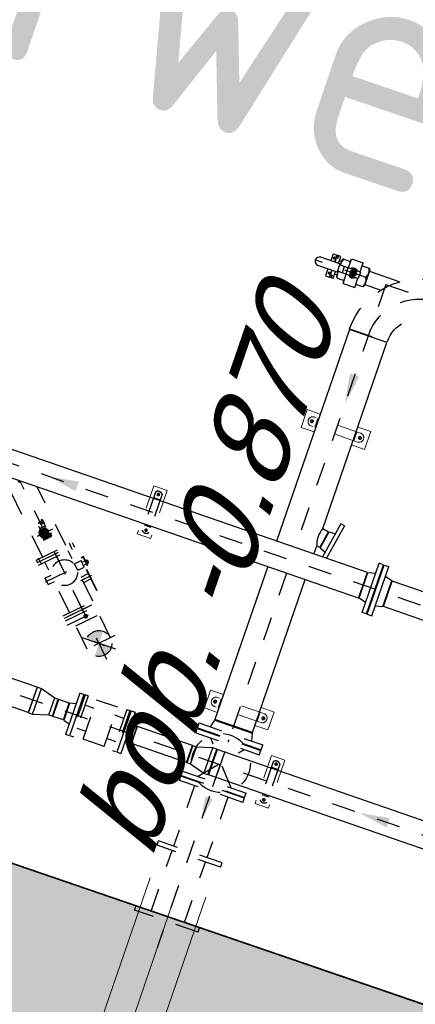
# Model space of a CAD drawing. Header units: metres. Extents: x 128615 to 129083, y 455669 to 456034.
# Tile 67 of 158: x 128807.91 to 128809.59, y 455826.73 to 455830.9. Entities that reach past the tile are written whole.
import ezdxf

# ---------------------------------------------------------------- set-up
doc = ezdxf.new("R2010")
doc.units = ezdxf.units.M
for name, pattern in [('CENTER', [2, 1.25, -0.25, 0.25, -0.25]), ('HIDDEN', [0.375, 0.25, -0.125]), ('HIDDEN2', [4.7625, 3.175, -1.5875]), ('RI-AWZI_SLIBLEIDING', [11, 5, -3, 0, -3])]:
    doc.linetypes.add(name, pattern=pattern)
for name, color, linetype in [('0H', 6, 'CENTER'), ('0Hid', 6, 'HIDDEN'), ('0Hu1', 6, 'Continuous'), ('0Symbol', 6, 'Continuous'), ('B-XX-GR-GRAS-G', 90, 'Continuous'), ('B-XX-GR-KRUIDEN-G', 98, 'Continuous'), ('B-XX-OG-BEBOUWING-G', 1, 'Continuous'), ('LBH-COLASIT', 6, 'HIDDEN2')]:
    doc.layers.add(name, color=color, linetype=linetype)
for name, color, linetype, lineweight in [('B-XX-GR-HAAG-G', 90, 'GR-HAAG1', 13), ('B-XX-RI-AWZI_SLIBLEIDING-G', 40, 'RI-AWZI_SLIBLEIDING', 18), ('B-XX-RI-AWZI_SLIBLEIDING-T25_HDSR', 7, 'Continuous', 35), ('B-XX-VH-BESTRATING-V', 1, 'Continuous', 18), ('X-XX-AL-T25', 7, 'Continuous', 25)]:
    doc.layers.add(name, color=color, linetype=linetype, lineweight=lineweight)
doc.styles.add('ISO', font='Iso.shx', dxfattribs={"height": 50})
doc.styles.get("Standard").update_dxf_attribs({"font": 'arial.ttf'})
doc.styles.add('tcb_isocp', font='tcb_isocp.shx')
doc.linetypes.add('GR-HAAG1', pattern='A,6,[176,NLCS.SHX,S=0.125,R=0,X=0,Y=0],-2', length=8)

# ---------------------------------------------------------------- blocks, each defined once
blk = doc.blocks.new('A$C222D4D79')
for p, q in [((0, -142.5), (0, 142.5)), ((0, 142.5), (22, 142.5)), ((22, 142.5), (22, -142.5)), ((164, 107.2), (217.8, 129.3)), ((312.2, 129.3), (217.8, 129.3)), ((366, 107.2), (312.2, 129.3)), ((508, 142.5), (508, -142.5)), ((530, 142.5), (508, 142.5)), ((530, -142.5), (530, 142.5)), ((22, 92), (55, 84.2)), ((55, 122), (55, 90.9)), ((200, 122), (55, 122)), ((55, 84.2), (120, 60)), ((55, 84.2), (55, -84.2)), ((120, -768), (120, 122)), ((120, 102), (120, -58)), ((370, 102.5), (160, 102.5)), ((160, 89.5), (160, 102.5)), ((370, 89.5), (160, 89.5)), ((160, 79.1), (160, 89.5)), ((475, 122), (330, 122)), ((370, 89.5), (370, 102.5)), ((370, 79.1), (370, 89.5)), ((410, -768), (410, 122)), ((475, 84.2), (410, 60)), ((475, 103.5), (475, 122)), ((508, 92), (475, 84.2)), ((475, 84.2), (475, -84.2)), ((120, -80), (120, 80)), ((120, 80), (135, 80)), ((135, 80), (135, -80)), ((140, 80), (135, 80)), ((140, 80), (160, 80.5)), ((140, 80), (140, -80)), ((160, 79.5), (370, 79.5)), ((170.5, 74.9), (161.5, 77.1)), ((172, -37.7), (172, 72.9)), ((358, -37.7), (358, 72.9)), ((359.5, 74.9), (368.5, 77.1)), ((390, 80), (370, 80.5)), ((390, -80), (390, 80)), ((390, 80), (395, 80)), ((390, 0), (390, 66.8)), ((395, -80), (395, 80)), ((395, 80), (410, 80)), ((160, -40.5), (172, -40.5)), ((160, -55.5), (160, -40.5)), ((169, -40.5), (358, -40.5)), ((370, -40.5), (358, -40.5)), ((370, -55.5), (370, -40.5)), ((120, -60), (55, -84.2)), ((135, -80), (120, -80)), ((140, -80), (135, -80)), ((140, -80), (160, -80.5)), ((370, -55.5), (160, -55.5)), ((160, -95.5), (160, -55.5)), ((160, -70.5), (370, -70.5)), ((160, -75.5), (160, -92.5)), ((283.1, -55.5), (370, -55.5)), ((370, -95.5), (370, -55.5)), ((370, -75.5), (370, -92.5)), ((390, -80), (370, -80.5)), ((390, -80), (395, -80)), ((410, -80), (395, -80)), ((410, -60), (475, -84.2)), ((22, -92), (55, -84.2)), ((55, -93.5), (55, -768)), ((161, -95.5), (160, -95.5)), ((164, -184.5), (164, -98.5)), ((366, -184.5), (366, -98.5)), ((369, -95.5), (370, -95.5)), ((508, -92), (475, -84.2)), ((475, -768), (475, -114.3)), ((0, -142.5), (22, -142.5)), ((530, -142.5), (508, -142.5)), ((160, -185.5), (164, -184.5)), ((370, -185.5), (160, -185.5)), ((160, -195.5), (160, -185.5)), ((160, -195.5), (370, -195.5)), ((160, -195.5), (161.8, -220.7)), ((370, -185.5), (366, -184.5)), ((370, -195.5), (368.2, -220.7)), ((370, -195.5), (370, -185.5)), ((365.2, -223.5), (164.8, -223.5)), ((182.5, -223.5), (182.5, -232.5)), ((185.5, -235.5), (330, -235.5)), ((200, -235.5), (200, -245.5)), ((200, -245.5), (215, -245.5)), ((209, -245.5), (206, -245.5)), ((215, -245.5), (219, -249.5)), ((219, -249.5), (215, -245.5)), ((315, -245.5), (215, -245.5)), ((311, -249.5), (219, -249.5)), ((242.5, -252.5), (242.5, -249.5)), ((242.5, -249.5), (265, -249.5)), ((344.5, -235.5), (287.5, -235.5)), ((287.5, -249.5), (287.5, -252.5)), ((315, -245.5), (311, -249.5)), ((330, -245.5), (315, -245.5)), ((330, -235.5), (330, -245.5)), ((347.5, -223.5), (347.5, -232.5)), ((287.5, -252.5), (242.5, -252.5)), ((247.5, -310), (247.5, -252.5)), ((260, -310), (260, -265.5)), ((270, -310), (270, -265.5)), ((282.5, -252.5), (282.5, -310)), ((217.5, -310), (312.5, -310)), ((217.5, -336), (217.5, -310)), ((312.5, -310), (312.5, -336)), ((217.5, -336), (312.5, -336)), ((217.5, -359), (217.5, -339)), ((217.5, -339), (312.5, -339)), ((217.5, -349), (312.5, -349)), ((217.5, -359), (312.5, -359)), ((217.5, -388), (217.5, -362)), ((312.5, -362), (217.5, -362)), ((312.5, -339), (312.5, -359)), ((312.5, -362), (312.5, -380)), ((312.5, -388), (217.5, -388)), ((250, -419), (250, -388)), ((280, -416.5), (250, -416.5)), ((279.5, -388), (279.5, -412)), ((283, -416), (280, -416)), ((280, -416), (280, -419)), ((283, -388), (283, -416)), ((312.5, -380), (312.5, -388)), ((211, -429.2), (181.9, -472.8)), ((218.5, -427), (215.2, -427)), ((218.5, -427), (311.5, -427)), ((222.5, -423), (307.5, -423)), ((247.5, -423), (247.5, -419)), ((247.5, -419), (250, -419)), ((280, -419), (250, -419)), ((280, -419), (282.5, -419)), ((282.5, -419), (282.5, -423)), ((311.5, -427), (314.8, -427)), ((319, -429.2), (348.1, -472.8)), ((181.9, -472.8), (180.7, -539.8)), ((348.1, -472.8), (349.3, -539.8)), ((180.7, -539.8), (180.5, -551.8)), ((349.3, -539.8), (349.5, -551.8)), ((170, -571.3), (170, -590.5)), ((170.7, -568.8), (179.9, -552.9)), ((180.5, -551.8), (180, -581.5)), ((180, -581.5), (180, -590)), ((349.5, -551.8), (350, -581.5)), ((350, -581.5), (350, -590)), ((359.3, -568.8), (350.1, -552.9)), ((360, -571.3), (360, -590.5)), ((360, -590.5), (170, -590.5)), ((170, -590.5), (170, -600)), ((170, -600), (360, -600)), ((170, -600), (185, -626)), ((170, -600), (185, -626)), ((185, -626), (170, -600)), ((180, -590), (360, -590)), ((180, -590.5), (360, -590.5)), ((360, -600), (345, -626)), ((360, -600), (345, -626)), ((360, -590.5), (360, -600)), ((158, -660), (158, -672)), ((355, -660), (158, -660)), ((185, -626.5), (175, -660)), ((185, -626), (345, -626)), ((185, -626), (345, -626)), ((185, -626.5), (185, -626)), ((185, -626.5), (345, -626.5)), ((185, -626.5), (345, -626.5)), ((185, -626.5), (185, -626.5)), ((345, -626.5), (345, -626)), ((345, -626.5), (345, -626.5)), ((345, -626.5), (355, -660)), ((355, -660), (372, -660)), ((372, -660), (372, -672)), ((158, -672), (151, -682)), ((379, -682), (151, -682)), ((151, -682), (151, -914.7)), ((372, -672), (158, -672)), ((372, -672), (379, -682)), ((379, -682), (379, -914.7)), ((151, -768), (55, -768)), ((475, -768), (379, -768)), ((151, -914.7), (162.4, -924.7)), ((379, -914.7), (151, -914.7)), ((379, -914.7), (367.6, -924.7)), ((151, -924.7), (151, -997.3)), ((379, -924.7), (151, -924.7)), ((379, -924.7), (379, -997.3)), ((174.4, -1020.7), (355.6, -1020.7))]:
    blk.add_line(p, q)
blk.add_lwpolyline([(279.5, -412), (279.5, -412.1), (279.5, -412.3), (279.5, -412.4), (279.5, -412.6), (279.5, -412.7), (279.5, -412.8), (279.5, -413), (279.5, -413.1), (279.5, -413.2), (279.5, -413.4), (279.5, -413.5), (279.5, -413.6), (279.5, -413.8), (279.5, -413.9), (279.5, -414), (279.5, -414.1), (279.5, -414.2), (279.6, -414.4), (279.6, -414.5), (279.6, -414.6), (279.6, -414.7), (279.6, -414.8), (279.6, -414.9), (279.6, -415), (279.7, -415.1), (279.7, -415.2), (279.7, -415.2), (279.7, -415.3), (279.7, -415.4), (279.7, -415.5), (279.7, -415.5), (279.8, -415.6), (279.8, -415.7), (279.8, -415.7), (279.8, -415.8), (279.8, -415.8), (279.9, -415.8), (279.9, -415.9), (279.9, -415.9), (279.9, -415.9), (279.9, -416), (279.9, -416), (280, -416), (280, -416), (280, -416)])
for centre in [(85, -728), (445, -728)]:
    blk.add_circle(centre, 9)
for centre, radius, start, end in [((160, 104.5), 2, 270, 360), ((165, 104.3), 3, 108.6418, 180), ((365, 104.3), 3, 360, 71.3582), ((370, 104.5), 2, 180, 270), ((162, 79.1), 2, 180, 255.9638), ((170, 72.9), 2, 360, 75.9637), ((360, 72.9), 2, 104.0363, 180), ((368, 79.1), 2, 284.0362, 360), ((169, -37.5), 3, 270, 360), ((361, -37.5), 3, 180, 270), ((161, -98.5), 3, 360, 90), ((369, -98.5), 3, 90, 180), ((164.8, -220.5), 3, 184.0856, 270), ((185.5, -232.5), 3, 180, 270), ((344.5, -232.5), 3, 270, 360), ((365.2, -220.5), 3, 270, 355.9144), ((265, -265.5), 5, 360, 180), ((215.2, -432), 5, 90, 146.2268), ((218.5, -423), 4, 270, 0), ((311.5, -423), 4, 180, 270), ((314.8, -432), 5, 33.7732, 90), ((175, -571.3), 5, 150, 180), ((175.5, -550.4), 5, 330, 359), ((354.5, -550.4), 5, 181, 210), ((355, -571.3), 5, 0, 30), ((174.4, -997.3), 23.4, 180, 270), ((355.6, -997.3), 23.4, 270, 0)]:
    blk.add_arc(centre, radius, start, end)
at = {"layer": '0H'}
for p, q in [((85, 73), (85, 91)), ((445, 73), (445, 91)), ((76, 82), (94, 82)), ((436, 82), (454, 82)), ((76, -728), (94, -728)), ((85, -737), (85, -719)), ((436, -728), (454, -728)), ((445, -737), (445, -719))]:
    blk.add_line(p, q, dxfattribs=at)
at = {"layer": '0H', "color": 1, "linetype": 'CENTER'}
for p, q in [((265, 22), (265, -1020.7)), ((0, 0), (530, 0))]:
    blk.add_line(p, q, dxfattribs=at)
blk = doc.blocks.new('Vof100')
for p, q in [((-57.15, 0), (57.15, 0)), ((57.15, 0), (65.5, -32)), ((-110, -32), (110, -32)), ((-110, -52), (-110, -32)), ((-65.5, -32), (-57.15, 0)), ((110, -52), (110, -32)), ((-110, -52), (110, -52))]:
    blk.add_line(p, q)
blk = doc.blocks.new('Vlf150')
for p, q in [((-142.5, 0), (142.5, 0)), ((-142.5, -20), (-142.5, 0)), ((142.5, -20), (142.5, 0)), ((-142.5, -20), (142.5, -20))]:
    blk.add_line(p, q)
blk = doc.blocks.new('Vof65')
for p, q in [((-45, -27), (-38.05, 0)), ((-38.05, 0), (38.05, 0)), ((38.05, 0), (45, -27)), ((-92.5, -27), (92.5, -27)), ((-92.5, -45), (-92.5, -27)), ((92.5, -45), (92.5, -27)), ((-92.5, -45), (92.5, -45))]:
    blk.add_line(p, q)
blk = doc.blocks.new('VC10065')
for p, q in [((0, 57.15), (0, -57.15)), ((0, 57.15), (18, 57.15)), ((18, 57.15), (18, -57.15)), ((18, 57.15), (84, 38.05)), ((84, 38.05), (84, -38.05)), ((84, 38.05), (100, 38.05)), ((100, 38.05), (100, -38.05)), ((18, -57.15), (84, -38.05)), ((84, -38.05), (100, -38.05)), ((0, -57.15), (18, -57.15))]:
    blk.add_line(p, q)
blk = doc.blocks.new('B10553164222092009_0000001')
at = {"color": 7, "linetype": 'Continuous'}
blk.add_point((0, 0), dxfattribs=at)
at = {"color": 7, "linetype": 'Continuous', "flags": 1}
blk.add_attdef('Code', (0, -1.2), '', height=1, dxfattribs=at)
blk = doc.blocks.new('B10553164222092009_0000000')
blk.add_blockref('B10553164222092009_0000001', (0, 0))
at = {"color": 7, "linetype": 'Continuous', "flags": 1}
for tag, p in [('Bezeichnung', (0, -2.4)), ('Code', (0, -3.6)), ('Material', (0, -4.8))]:
    blk.add_attdef(tag, p, '', height=1, dxfattribs=at)
blk = doc.blocks.new('M150600')
for p, q in [((-150, 142.5), (-150, -142.5)), ((-131, 142.5), (-150, 142.5)), ((-131, 142.5), (-131, -142.5)), ((140.5, 142.5), (140.5, -142.5)), ((159.5, 142.5), (140.5, 142.5)), ((159.5, 142.5), (159.5, -142.5)), ((431, 142.5), (431, -142.5)), ((450, 142.5), (431, 142.5)), ((450, 142.5), (450, -142.5)), ((-131, 75), (140.5, 75)), ((431, 75), (159.5, 75)), ((-131, -75), (140.5, -75)), ((431, -75), (159.5, -75)), ((-131, -142.5), (-150, -142.5)), ((159.5, -142.5), (140.5, -142.5)), ((450, -142.5), (431, -142.5))]:
    blk.add_line(p, q)
blk = doc.blocks.new('LD150ba')
for p, q in [((0, 142.5), (0, -142.5)), ((0, 142.5), (19, 142.5)), ((19, 142.5), (19, -142.5)), ((191, 142.5), (191, -142.5)), ((191, 142.5), (210, 142.5)), ((210, 142.5), (210, -142.5)), ((19, -75), (191, 75)), ((19, 75), (191, -75)), ((0, -142.5), (19, -142.5)), ((191, -142.5), (210, -142.5))]:
    blk.add_line(p, q)
at = {"color": 0, "linetype": 'ByBlock'}
blk.add_line((0, 0), (210, 0), dxfattribs=at)
blk.add_circle((105, 0), 125)
blk = doc.blocks.new('Vof150')
for p, q in [((-92, -33), (-84.15, 0)), ((-84.15, 0), (84.15, 0)), ((84.15, 0), (92, -33)), ((-142.5, -33), (142.5, -33)), ((-142.5, -55), (-142.5, -33)), ((142.5, -55), (142.5, -33)), ((-142.5, -55), (142.5, -55))]:
    blk.add_line(p, q)
blk = doc.blocks.new('B150')
for p, q in [((-84.1, 0), (84.2, 0)), ((228.5, -144.3), (228.5, -312.6))]:
    blk.add_line(p, q)
for radius in [312.6, 144.3]:
    blk.add_arc((228.5, 0), radius, 180, 270)
at = {"color": 0, "linetype": 'ByBlock'}
blk.add_arc((228.5, 0), 228.5, 180, 270, dxfattribs=at)
blk = doc.blocks.new('KK_DN50ba')
for p, q in [((-63.4, 35.6), (-57.8, 42)), ((-57.8, 42), (-26.4, 42)), ((25.6, 55.1), (-26.4, 55.1)), ((-26.4, 55.1), (-26.4, 14)), ((-26.4, 42), (-26.4, 14)), ((25.6, 55.1), (25.6, 14)), ((25.6, 48.4), (25.6, 14)), ((57.1, 42), (25.6, 42)), ((62.6, 35.6), (57.1, 42)), ((-63.4, -35.6), (-63.4, 35.6)), ((-57.8, 0), (-28.4, 0)), ((-28.4, 14), (65.4, 14)), ((-28.4, -14), (-28.4, 14)), ((27.7, -14), (27.7, 14)), ((44.3, -14), (44.3, 14)), ((62.6, 14), (62.6, 35.6)), ((65.4, 18.2), (151.4, 18.2)), ((65.4, -18.2), (65.4, 18.2)), ((-57.8, -42), (-63.4, -35.6)), ((-28.4, -14), (65.4, -14)), ((-26.4, -14), (-26.4, -42)), ((-26.4, -14), (-26.4, -55.1)), ((25.6, -14), (25.6, -48.4)), ((25.6, -14), (25.6, -55.1)), ((57.1, -42), (62.6, -35.6)), ((62.6, -35.6), (62.6, -14)), ((65.4, -18.2), (151.4, -18.2)), ((-26.4, -42), (-57.8, -42)), ((25.6, -55.1), (-26.4, -55.1)), ((25.6, -42), (57.1, -42))]:
    blk.add_line(p, q)
blk.add_lwpolyline([(-5.6, 9.1), (-10.9, 0), (-5.6, -9.1), (4.9, -9.1), (10.1, 0), (4.9, 9.1)], close=True)
for radius in [13.1, 8.27, 6.13]:
    blk.add_circle((-0.4, 0), radius)
for centre, radius, start, end in [((-21, 21), 42.3, 150.2533, 209.7467), ((20.3, 21), 42.3, 350.4908, 29.7467), ((-21, -21), 42.3, 150.2533, 209.7467), ((-0.4, 0), 21, 41.8103, 138.1897), ((-0.4, 0), 7, 168.4465, 99.6448), ((151.4, 0), 18.2, 270, 90), ((-0.4, 0), 21, 221.8103, 318.1897), ((20.3, -21), 42.3, 330.2533, 9.5092)]:
    blk.add_arc(centre, radius, start, end)
at = {"layer": '0H'}
for p, q in [((-0.4, -21), (-0.4, 21)), ((-63.4, 0), (169.6, 0))]:
    blk.add_line(p, q, dxfattribs=at)
blk = doc.blocks.new('slibverwerkingsgebouw')
at = {"layer": 'LBH-COLASIT'}
h = blk.add_hatch(color=256, dxfattribs=at)
h.paths.add_polyline_path([(2895.3, 924.5, 0.198912), (2856.4, 908.3), (2895.3, 869.5)])
h.paths.add_polyline_path([(2856.4, 908.3, 0.198912), (2840.3, 869.4), (2895.3, 869.5)])
h = blk.add_hatch(color=256, dxfattribs=at)
h.paths.add_polyline_path([(2934.3, 830.6, 0.198912), (2950.3, 869.5), (2895.3, 869.5)])
h.paths.add_polyline_path([(2895.4, 814.5, 0.198912), (2934.3, 830.6), (2895.3, 869.5)])
for p, q in [((3464.4, 2093.8), (3406, 2093.8)), ((3406, 2093.8), (3406.1, 2013.8)), ((3691, 2094), (3632.7, 2093.9)), ((3691, 2094), (3691.1, 2014)), ((3447.1, 2053.8), (3434.1, 2053.8)), ((3440.6, 2047.3), (3440.6, 2060.3)), ((3652.6, 2074), (3444.6, 2073.8)), ((3461.1, 2073.8), (3461.1, 2033.8)), ((3636, 2073.9), (3636.1, 2033.9)), ((3650.1, 2054), (3663.1, 2054)), ((3656.6, 2047.5), (3656.6, 2060.5)), ((3464.4, 2013.8), (3406.1, 2013.8)), ((3652.6, 2034), (3444.6, 2033.8)), ((3691.1, 2014), (3632.7, 2013.9)), ((2896.9, 1575.5), (2897.1, 1360.5)), ((2896.9, 1575.5), (2956.9, 1575.5)), ((2956.9, 1575.5), (2957.1, 1360.5)), ((2897.1, 1360.5), (2957.1, 1360.5)), ((3465.2, 837.9), (3406.9, 837.8)), ((3406.9, 837.8), (3407, 757.8)), ((3691.9, 838), (3633.5, 838)), ((3691.9, 838), (3692, 758)), ((3447.9, 797.9), (3434.9, 797.9)), ((3441.4, 791.4), (3441.4, 804.4)), ((3653.4, 818), (3445.4, 817.9)), ((3461.9, 817.9), (3462, 777.9)), ((3636.9, 818), (3636.9, 778)), ((3650.9, 798), (3663.9, 798)), ((3657.4, 791.5), (3657.4, 804.5)), ((3465.3, 757.9), (3407, 757.8)), ((3653.4, 778), (3445.4, 777.9)), ((3692, 758), (3633.6, 758)), ((3742.3, 660.1), (3742.5, 445.1)), ((3742.3, 660.1), (3802.3, 660.1)), ((3802.3, 660.1), (3802.5, 445.1)), ((3742.5, 445.1), (3802.5, 445.1))]:
    blk.add_line(p, q)
at = {"color": 0, "linetype": 'ByBlock'}
for p, q in [((2921.4, 1548), (2932.4, 1548)), ((2926.9, 1553.5), (2926.9, 1542.5)), ((2921.6, 1388), (2932.6, 1388)), ((2927, 1393.5), (2927.1, 1382.5)), ((3766.8, 632.6), (3777.8, 632.6)), ((3772.3, 638.1), (3772.3, 627.1)), ((3766.9, 472.6), (3777.9, 472.6)), ((3772.4, 478.1), (3772.4, 467.1))]:
    blk.add_line(p, q, dxfattribs=at)
for centre, radius in [((3440.6, 2053.8), 6.5), ((3656.6, 2054), 6.5), ((2926.9, 1548), 5.5), ((2927.1, 1388), 5.5), ((3441.4, 797.9), 6.5), ((3657.4, 798), 6.5), ((3772.3, 632.6), 5.5), ((3772.4, 472.6), 5.5)]:
    blk.add_circle(centre, radius)
for centre, start, end in [((3444.6, 2053.8), 90.0391, 270.0391), ((3652.6, 2054), 270.0391, 90.0391), ((3445.4, 797.9), 90.0391, 270.0391), ((3653.4, 798), 270.0391, 90.0391)]:
    blk.add_arc(centre, 20, start, end)
at = {"layer": '0H'}
for p, q in [((3548.1, 2703.9), (5856, 2705.5)), ((3548.1, 2703.9), (3548.9, 1525.6)), ((5930, 1470), (499, 1466.3)), ((3549, 1411.3), (3550.2, -266.7)), ((652.1, 550.4), (5227.6, 553.6))]:
    blk.add_line(p, q, dxfattribs=at)
at = {"layer": '0Hid'}
for p, q in [((2911.9, 1553.6), (2912.1, 1382.3)), ((2941.9, 1553.7), (2942.1, 1382.3)), ((2912, 1529.3), (2942, 1529.3)), ((2912, 1406.7), (2942, 1406.7)), ((3058.8, 640.1), (2964.4, 640)), ((2964.5, 464), (2964.4, 640)), ((3058.9, 464.1), (3058.8, 640.1)), ((3757.3, 638.2), (3757.4, 466.9)), ((3787.3, 638.2), (3787.4, 466.9)), ((2923.9, 604), (2964.4, 604)), ((3099.2, 604.1), (3058.8, 604.1)), ((3757.3, 613.8), (3787.3, 613.9)), ((2924, 500), (2964.5, 500.1)), ((3058.9, 464.1), (2964.5, 464)), ((3099.3, 500.1), (3058.8, 500.1)), ((3757.4, 491.3), (3787.4, 491.3))]:
    blk.add_line(p, q, dxfattribs=at)
for centre, start, end in [((2926.9, 1542), 37.9027, 142.1754), ((2927, 1394), 217.9027, 322.1754), ((3772.3, 626.6), 37.9027, 142.1754), ((3772.4, 478.6), 217.9027, 322.1754)]:
    blk.add_arc(centre, 19, start, end, dxfattribs=at)
at = {"layer": '0Hu1'}
for p, q in [((3294.3, 2752.8), (3310.8, 2752.8)), ((3294.3, 2752.8), (3294.3, 2722)), ((3310.8, 2752.8), (3310.9, 2722)), ((3312.3, 2752.8), (3312.3, 2722)), ((3328.3, 2752.8), (3312.3, 2752.8)), ((3328.3, 2722), (3328.3, 2752.8)), ((3307.3, 2741.8), (3302.3, 2741.8)), ((3302.3, 2733.9), (3302.3, 2741.8)), ((3312.3, 2733.9), (3302.3, 2733.9)), ((3307.3, 2736.8), (3307.3, 2741.8)), ((3312.3, 2736.8), (3307.3, 2736.8)), ((3310.8, 2749.3), (3320, 2749.3)), ((3315.8, 2744.3), (3310.8, 2744.3)), ((3315.8, 2741.8), (3315.8, 2744.3)), ((3320, 2741.8), (3315.8, 2741.8)), ((3320, 2741.8), (3320, 2749.3)), ((3337.9, 2733.9), (3328.3, 2733.9)), ((3463.9, 2734), (3599.8, 2734.1)), ((3294.4, 2685.5), (3294.4, 2654.7)), ((3302.3, 2673.6), (3302.4, 2665.8)), ((3312.3, 2673.6), (3302.3, 2673.6)), ((3312.4, 2670.8), (3307.4, 2670.8)), ((3307.4, 2670.8), (3307.4, 2665.8)), ((3310.9, 2685.5), (3310.9, 2654.7)), ((3312.3, 2685.5), (3312.4, 2654.8)), ((3328.4, 2654.8), (3328.3, 2685.6)), ((3338, 2673.6), (3328.3, 2673.6)), ((3464, 2673.7), (3535, 2673.8)), ((3294.4, 2654.7), (3310.9, 2654.7)), ((3307.4, 2665.8), (3302.4, 2665.8)), ((3315.9, 2663.2), (3310.9, 2663.2)), ((3310.9, 2658.2), (3320.1, 2658.2)), ((3328.4, 2654.8), (3312.4, 2654.8)), ((3315.9, 2665.7), (3315.9, 2663.2)), ((3320.1, 2665.7), (3315.9, 2665.7)), ((3320.1, 2665.7), (3320.1, 2658.2)), ((3632.4, 2473.5), (3464.1, 2473.4)), ((3464.1, 2473.4), (3464.8, 1525.5)), ((3633, 1639.4), (3632.4, 2473.5)), ((3698.6, 1683.2), (3670.9, 1525.7)), ((3716.3, 1680.1), (3689.2, 1525.7)), ((3716.3, 1680.1), (3698.6, 1683.2)), ((3633, 1639.4), (3660.6, 1634.6)), ((3647.4, 1559.6), (3660.6, 1634.6)), ((3662.5, 1634.2), (3649.4, 1559.3)), ((3690.3, 1636.4), (3662.5, 1634.2)), ((3633.1, 1525.6), (3633.1, 1562.2)), ((3647.4, 1559.6), (3633.1, 1562.2)), ((3649.4, 1559.3), (3674.8, 1547.8)), ((3873, 1525.8), (1981, 1524.5)), ((3873, 1411.5), (3873, 1525.8)), ((5777.4, 1527.1), (3984, 1525.9)), ((3984, 1411.6), (3984, 1525.9)), ((3873, 1411.5), (1981, 1410.2)), ((3464.9, 1411.2), (3465.3, 725.4)), ((3633.6, 725.5), (3633.2, 1411.3)), ((5777.5, 1412.8), (3984, 1411.6)), ((3633.6, 725.5), (3465.3, 725.4)), ((3465.3, 723.4), (3633.6, 723.5)), ((3465.3, 723.4), (3633.6, 723.5)), ((2707.6, 609), (959.6, 607.8)), ((2707.6, 609), (2707.7, 494.7)), ((2811.6, 513.9), (2811.6, 590)), ((2858.6, 590), (2811.6, 590)), ((2858.6, 513.9), (2858.6, 590)), ((3411.6, 590.4), (3164.6, 590.2)), ((3164.6, 514.1), (3164.6, 590.2)), ((3411.6, 514.3), (3411.6, 590.4)), ((4963.1, 610.5), (3515.6, 609.5)), ((3515.6, 609.5), (3515.7, 495.2)), ((2858.6, 513.9), (2811.6, 513.9)), ((3411.6, 514.3), (3164.6, 514.1)), ((2707.7, 494.7), (959.7, 493.5)), ((4963.2, 496.2), (3515.7, 495.2))]:
    blk.add_line(p, q, dxfattribs=at)
blk.add_arc((3725.5, 1600.9), 100.2, 157.3648, 202.7155, dxfattribs=at)
at = {"layer": '0Symbol'}
for points in [[(3569.7, 2297.7), (3548.5, 2169.7), (3527.1, 2297.7)], [(2591.1, 1446.4), (2463.1, 1467.7), (2591, 1489.1)], [(4302.3, 531.6), (4174.2, 552.8), (4302.2, 574.3)], [(3533, 404.7), (3549.8, 304.7), (3566.4, 404.7)]]:
    blk.add_solid(points, dxfattribs=at)
at = {"layer": 'LBH-COLASIT'}
for p, q in [((2549.4, 1137.2), (2275.8, 1410.4)), ((2948.7, 816.2), (2353.6, 1410.5)), ((2627.1, 1215.1), (2431.4, 1410.5)), ((2496.6, 1278.8), (2485.5, 1267.6)), ((2487.5, 1265.7), (2498.6, 1276.8)), ((2491.2, 1254.6), (2498.6, 1247.3)), ((2492.2, 1284.6), (2496.6, 1278.8)), ((2499.5, 1284.7), (2493.4, 1285.7)), ((2494.1, 1286.4), (2499.5, 1284.7)), ((2496.2, 1265.6), (2497, 1266.5)), ((2498.6, 1276.8), (2496.6, 1278.8)), ((2497, 1266.5), (2497.8, 1267.3)), ((2497.8, 1267.3), (2498.7, 1268.1)), ((2498.6, 1276.8), (2510.3, 1273.9)), ((2517, 1265.7), (2498.6, 1247.3)), ((2498.7, 1268.1), (2499.5, 1268.8)), ((2499.5, 1284.7), (2510.4, 1273.8)), ((2499.5, 1268.8), (2500.4, 1269.6)), ((2500.4, 1269.6), (2501.2, 1270.2)), ((2501.1, 1213.5), (2551.3, 1263.7)), ((2501.2, 1270.2), (2502.1, 1270.9)), ((2502.1, 1270.9), (2503, 1271.4)), ((2503, 1271.4), (2503.8, 1272)), ((2503.8, 1272), (2504.6, 1272.4)), ((2504.6, 1272.4), (2505.3, 1272.8)), ((2505.3, 1272.8), (2506.1, 1273.1)), ((2506.1, 1273.1), (2506.7, 1273.3)), ((2506.7, 1273.3), (2507.4, 1273.5)), ((2506.7, 1257.6), (2545.9, 1218.4)), ((2507.4, 1273.5), (2507.9, 1273.5)), ((2507.9, 1273.5), (2508.4, 1273.5)), ((2508.4, 1273.5), (2508.9, 1273.5)), ((2508.9, 1273.5), (2509.3, 1273.3)), ((2509.3, 1273.3), (2509.6, 1273.1)), ((2510.3, 1273.9), (2509.6, 1273.1)), ((2510.4, 1273.8), (2509.6, 1273)), ((2509.6, 1273.1), (2509.6, 1273.1)), ((2509.6, 1273.1), (2509.6, 1273.1)), ((2509.6, 1273.1), (2509.6, 1273.1)), ((2509.6, 1273.1), (2509.6, 1273.1)), ((2509.6, 1273.1), (2509.6, 1273.1)), ((2509.6, 1273.1), (2509.6, 1273.1)), ((2509.6, 1273.1), (2509.6, 1273.1)), ((2509.6, 1273.1), (2509.6, 1273.1)), ((2509.6, 1273.1), (2509.6, 1273.1)), ((2509.6, 1273.1), (2509.6, 1273.1)), ((2509.6, 1273.1), (2509.6, 1273.1)), ((2509.6, 1273.1), (2509.6, 1273.1)), ((2509.6, 1273.1), (2509.6, 1273.1)), ((2509.6, 1273.1), (2509.6, 1273.1)), ((2509.6, 1273.1), (2509.6, 1273.1)), ((2509.6, 1273.1), (2509.6, 1273.1)), ((2509.6, 1273.1), (2509.6, 1273.1)), ((2509.6, 1273.1), (2509.6, 1273.1)), ((2509.6, 1273.1), (2509.6, 1273.1)), ((2509.6, 1273.1), (2509.6, 1273.1)), ((2509.6, 1273.1), (2509.6, 1273.1)), ((2509.6, 1273.1), (2509.6, 1273.1)), ((2509.6, 1273.1), (2509.6, 1273.1)), ((2509.6, 1273.1), (2509.6, 1273.1)), ((2509.6, 1273.1), (2509.6, 1273.1)), ((2509.6, 1273.1), (2509.6, 1273.1)), ((2509.6, 1273.1), (2509.6, 1273.1)), ((2509.6, 1273.1), (2509.6, 1273.1)), ((2509.6, 1273.1), (2509.6, 1273.1)), ((2509.6, 1273.1), (2509.6, 1273.1)), ((2509.6, 1273.1), (2509.6, 1273.1)), ((2509.6, 1273.1), (2509.6, 1273)), ((2509.6, 1273), (2509.6, 1273)), ((2509.6, 1273), (2509.6, 1273)), ((2509.6, 1273), (2509.6, 1273)), ((2517, 1265.7), (2509.6, 1273)), ((2510.3, 1273.9), (2510.4, 1273.8)), ((2510.4, 1273.8), (2510.4, 1273.8)), ((2521.5, 1262.6), (2517, 1265.7)), ((2498.6, 1247.3), (2501.8, 1242.8)), ((2524, 1213.1), (2531.4, 1205.7)), ((2524.6, 1222.1), (2536.2, 1210.5)), ((2528.2, 1116), (2648.3, 1236.3)), ((2531.4, 1205.7), (2558.6, 1232.9)), ((2549.6, 1228.8), (2535.5, 1214.7)), ((2535.5, 1214.7), (2549.6, 1228.8)), ((2536.7, 1107.5), (2656.8, 1227.8)), ((2536.7, 1107.5), (2656.8, 1227.8)), ((2542.2, 1239.8), (2553.9, 1228.1)), ((2545.2, 1099.1), (2665.3, 1219.3)), ((2558.6, 1232.9), (2551.2, 1240.4)), ((2635.9, 1231), (2651.5, 1215.4)), ((2660, 1207), (2644.4, 1222.5)), ((2648.3, 1236.3), (2656.8, 1227.8)), ((2665.3, 1219.3), (2656.8, 1227.8)), ((2789.9, 974.8), (2588.9, 1175.5)), ((2595.8, 1041.5), (2739.8, 1185.7)), ((2812.5, 1029.9), (2644.1, 1198.1)), ((2687.6, 1154.7), (2708.8, 1175.9)), ((2713.3, 1195.4), (2704.2, 1186.2)), ((2814.1, 1076.4), (2704.2, 1186.2)), ((2713.3, 1192.5), (2707, 1186.2)), ((2815.5, 1077.8), (2707, 1186.2)), ((2730, 1154.7), (2708.8, 1175.9)), ((2742.6, 1166.1), (2713.3, 1195.4)), ((2741.2, 1164.7), (2713.3, 1192.5)), ((2714.1, 1170.6), (2716.9, 1173.4)), ((2718.3, 1174.8), (2724.7, 1181.2)), ((2726.1, 1182.6), (2730.4, 1186.9)), ((2729, 1164.2), (2735.3, 1170.6)), ((2730.4, 1186.9), (2733.2, 1186.9)), ((2741, 1176.3), (2730.4, 1186.9)), ((2741, 1179.1), (2733.2, 1186.9)), ((2736.7, 1172), (2741, 1176.3)), ((2741, 1176.3), (2741, 1179.1)), ((2533.5, 1128.4), (2549, 1112.8)), ((2708.8, 1133.5), (2687.6, 1154.7)), ((2708.8, 1133.5), (2730, 1154.7)), ((2724.7, 1160), (2727.6, 1162.8)), ((2731.8, 1110.5), (2755.9, 1134.6)), ((2735.2, 1096.2), (2772.3, 1133.3)), ((2742.6, 1166.1), (2741.2, 1164.7)), ((2773.5, 1116.9), (2755.9, 1134.6)), ((2528.2, 1116), (2536.7, 1107.5)), ((2557.5, 1104.4), (2542, 1119.9)), ((2734.8, 952.1), (2566.4, 1120.3)), ((2749.5, 1092.8), (2773.5, 1116.9)), ((2588.7, 1055.6), (2609.9, 1076.8)), ((2588.7, 1055.6), (2609.9, 1034.4)), ((2609.9, 1034.4), (2631.1, 1055.6)), ((2713.6, 930.9), (2833.7, 1051.2)), ((2722.1, 922.4), (2842.2, 1042.7)), ((2722.1, 922.4), (2842.2, 1042.7)), ((2730.5, 913.9), (2850.7, 1034.2)), ((2742.8, 898.1), (2878.8, 1034.3)), ((2743.3, 943.6), (2821, 1021.5)), ((2743.3, 943.6), (2821, 1021.5)), ((2934.2, 908.4), (2829.5, 1013)), ((2778.6, 908.3), (2856.4, 986.1)), ((2856.5, 830.6), (2751.7, 935.1)), ((2948.7, 922.9), (2842, 816.1)), ((2970.8, 869.5), (2819.9, 869.4)), ((2819.9, 869.4), (2970.8, 869.5))]:
    blk.add_line(p, q, dxfattribs=at)
at = {"layer": 'LBH-COLASIT', "const_width": 9.95}
blk.add_lwpolyline([(2347.4, 1410.5, 0.129225), (2348.7, 1408.2, 0.574172), (2357.1, 1410.5, 0.574172)], format="xyb", dxfattribs=at)
blk.add_lwpolyline([(2801.1, 956.5, 1), (2808.2, 963.6, 1)], format="xyb", close=True, dxfattribs=at)
at = {"layer": 'LBH-COLASIT'}
for centre, radius in [((2526.3, 1238), 25), ((2526.3, 1238), 20), ((2526.3, 1238), 16.9), ((2526.3, 1238), 13.6), ((2526.3, 1238), 10), ((2526.3, 1238), 7.75), ((2526.3, 1238), 7.5), ((2659.4, 1105.1), 55), ((2895.3, 869.5), 55), ((2895.3, 869.5), 55)]:
    blk.add_circle(centre, radius, dxfattribs=at)
at = {"layer": '0H', "color": 1, "linetype": 'CENTER', "xscale": -1, "rotation": 180.0390652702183}
blk.add_blockref('B150', (3548.3, 2475.4), dxfattribs=at)
at = {"layer": '0H', "color": 1, "linetype": 'CENTER'}
for name, p, rotation in [('Vof150', (3549.5, 723.4), 0.03906527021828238), ('Vof150', (3549.5, 723.4), 0.03906527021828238), ('LD150ba', (3549.7, 455.4), 90.03906185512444), ('M150600', (3549.8, 302.4), 270.0390618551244)]:
    blk.add_blockref(name, p, dxfattribs=dict(at, rotation=rotation))
at = {"layer": '0Hid', "yscale": 0.649122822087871}
for p, xscale, zscale, rotation in [((2911.6, 552), -0.6491228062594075, 0.6491228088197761, 90.03906360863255), ((3111.6, 552.1), 0.6491228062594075, 0.6491228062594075, 270.0390636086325)]:
    blk.add_blockref('Vlf150', p, dxfattribs=dict(at, xscale=xscale, zscale=zscale, rotation=rotation))
at = {"layer": '0Hu1'}
for name, p, rotation in [('A$C222D4D79', (1281.6, 4202.8), 0.03906527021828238), ('KK_DN50ba', (3400.6, 2703.8), 180.0390652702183), ('Vof100', (3875, 1468.6), 90.03906185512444), ('Vof65', (3162.6, 552.2), 270.0390618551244), ('VC10065', (3513.6, 552.4), 180.0390652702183)]:
    blk.add_blockref(name, p, dxfattribs=dict(at, rotation=rotation))
at = {"layer": '0Hu1', "xscale": -1}
for name, p, rotation in [('Vof100', (3982, 1468.7), 270.0390618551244), ('Vof65', (2860.6, 552), 90.03906185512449), ('VC10065', (2709.6, 551.8), 180.0390652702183)]:
    blk.add_blockref(name, p, dxfattribs=dict(at, rotation=rotation))
at = {"layer": 'LBH-COLASIT', "rotation": 45.03906481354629}
blk.add_blockref('B10553164222092009_0000000', (2526.3, 1238), dxfattribs=at)

msp = doc.modelspace()

# ---------------------------------------------------------------- hatches: boundary and pattern name
at = {"layer": 'B-XX-GR-GRAS-G'}
h = msp.add_hatch(dxfattribs=at)
h.set_pattern_fill('CROSS', color=256, scale=0.1, angle=-116.5633, style=0)
h.set_pattern_definition([(340.90658, (128738.9979, 455858.1423), (0.8077809, 0.392352), [0.3175, -0.9525]), (70.90658, (128739.096, 455857.94034), (-0.392352, 0.8077809), [0.3175, -0.9525])])
h.paths.add_polyline_path([(128845.8675, 455784.6486), (128847.5685, 455784.0598), (128847.7648, 455784.6268), (128846.0638, 455785.2156)])
h.paths.add_polyline_path([(128967.1056, 455860.4144), (128969.421, 455866.8918), (128880.9007, 455904.4097), (128810.0578, 455927.1028), (128808.0816, 455921.3937), (128811.586, 455919.9882), (128842.944, 455909.6013), (128874.3253, 455899.2846), (128897.3942, 455890.0888), (128932.2499, 455875.2516), (128958.9785, 455863.8749)])
edge = h.paths.add_edge_path()
edge.add_line((128984.0843, 455804.1851), (128953.5144, 455822.3927))
edge.add_line((128953.5144, 455822.3927), (128931.0818, 455759.6371))
edge.add_line((128931.0818, 455759.6371), (128923.6913, 455762.2049))
edge.add_line((128923.6913, 455762.2049), (128914.027, 455765.5502))
edge.add_line((128914.027, 455765.5502), (128897.8456, 455770.6508))
edge.add_line((128897.8456, 455770.6508), (128884.7246, 455774.2574))
edge.add_line((128884.7246, 455774.2574), (128872.5483, 455777.8538))
edge.add_line((128872.5483, 455777.8538), (128866.0796, 455781.0476))
edge.add_line((128866.0796, 455781.0476), (128866.0213, 455781.0678))
edge.add_line((128866.0213, 455781.0678), (128863.5642, 455773.7248))
edge.add_line((128863.5642, 455773.7248), (128871.5286, 455771.3054))
edge.add_line((128871.5286, 455771.3054), (128871.6723, 455771.4107))
edge.add_arc((128873.3846, 455770.3693), 2.0041, 78.2494, 148.6951, ccw=False)
edge.add_line((128873.7928, 455772.3314), (128875.0822, 455772.0165))
edge.add_line((128875.0822, 455772.0165), (128927.2956, 455757.613))
edge.add_line((128927.2956, 455757.613), (128956.8956, 455749.1706))
edge.add_line((128956.8956, 455749.1706), (128984.0843, 455804.1851))
h = msp.add_hatch(dxfattribs=at)
h.set_pattern_fill('DOTS', color=256, scale=0.1, angle=-116.5633, style=0)
h.set_pattern_definition([(340.90658, (128738.99792, 455858.14229), (0.1269369, 0.1240523), [0, -0.15875])])
h.paths.add_polyline_path([(128817.8821, 455823.9009), (128805.329, 455828.1947), (128802.9106, 455821.6296), (128817.8075, 455816.473), (128818.3713, 455818.0172), (128816.1128, 455818.7989)])
at = {"layer": 'B-XX-GR-HAAG-G'}
h = msp.add_hatch(dxfattribs=at)
h.set_pattern_fill('ANGLE', color=256, scale=0.04, angle=-19.0934, style=0)
h.set_pattern_definition([(78.37646, (128738.99792, 455858.1423), (-0.2736702, 0.05629363), [0.2032, -0.0762]), (168.37646, (128738.99792, 455858.1423), (-0.05629363, -0.2736702), [0.2032, -0.0762])])
edge = h.paths.add_edge_path()
edge.add_line((128824.056, 455861.244), (128824.3252, 455861.9975))
edge.add_line((128824.3252, 455861.9975), (128807.4128, 455867.9094))
edge.add_line((128807.4128, 455867.9094), (128807.5845, 455867.0019))
edge.add_line((128807.5845, 455867.0019), (128824.0566, 455861.2438))
edge.add_line((128911.0525, 455830.6926), (128923.873, 455826.2244))
edge.add_line((128923.873, 455826.2244), (128926.9523, 455825.1513))
edge.add_line((128926.9523, 455825.1513), (128927.2239, 455825.9444))
edge.add_line((128927.2239, 455825.9444), (128912.0314, 455831.2301))
edge.add_line((128912.0314, 455831.2301), (128911.0524, 455830.6923))
at = {"layer": 'B-XX-GR-KRUIDEN-G'}
h = msp.add_hatch(dxfattribs=at)
h.set_pattern_fill('SWAMP', color=256, scale=0.2, angle=-116.5633, style=0)
h.set_pattern_definition([(340.9066, (128738.998, 455858.1423), (3.83935, 3.326516), [0.635, -4.445]), (70.9066, (128739.298, 455858.0384), (-0.96118, 4.98823), [0.3175, -8.48132]), (70.9066, (128739.373, 455858.0125), (-0.96118, 4.98823), [0.254, -8.54482]), (70.9066, (128739.223, 455858.0644), (-0.96118, 4.98823), [0.254, -8.54482]), (40.9066, (128739.448, 455857.9865), (-0.96117, 4.98823), [0.2032, -4.8768]), (100.9066, (128739.148, 455858.0904), (-4.80052, 1.66172), [0.2032, -4.8768])])
edge = h.paths.add_edge_path()
edge.add_line((128948.4118, 455833.458), (128948.6455, 455826.0783))
edge.add_line((128948.6455, 455826.0783), (128943.9096, 455812.3967))
edge.add_line((128943.9096, 455812.3967), (128941.3889, 455813.2785))
edge.add_line((128941.3889, 455813.2785), (128942.134, 455815.431))
edge.add_arc((128932.7453, 455818.8885), 10.0051, -20.21683, 71.17534)
edge.add_line((128935.9736, 455828.3584), (128892.186, 455843.5793))
edge.add_arc((128893.6953, 455847.9211), 4.5966, -157.0428, -109.1679, ccw=False)
edge.add_arc((128894.4308, 455848.2326), 5.3954, 162.5113, 202.9572, ccw=False)
edge.add_line((128889.2848, 455849.8541), (128901.8558, 455885.6736))
edge.add_line((128901.8558, 455885.6736), (128887.2243, 455890.7226))
edge.add_line((128887.2243, 455890.7226), (128887.1818, 455890.5997))
edge.add_line((128887.1818, 455890.5997), (128874.5146, 455895.1036))
edge.add_line((128874.5146, 455895.1036), (128873.5284, 455892.2545))
edge.add_arc((128867.2807, 455871.9955), 21.2004, 72.86074, 176.43586)
edge.add_line((128846.1213, 455873.3135), (128835.0104, 455877.1888))
edge.add_arc((128817.5916, 455889.2204), 21.1701, -34.63405, -24.22744)
edge.add_line((128836.8972, 455880.5331), (128837.0847, 455880.5151))
edge.add_line((128837.0847, 455880.5151), (128838.2442, 455883.7951))
edge.add_line((128838.2442, 455883.7951), (128838.0851, 455883.911))
edge.add_arc((128817.5916, 455889.2204), 21.1701, -14.52468, 21.05836)
edge.add_line((128837.3479, 455896.8273), (128838.4438, 455897.4513))
edge.add_line((128838.4438, 455897.4513), (128836.9197, 455900.5194))
edge.add_line((128836.9197, 455900.5194), (128835.8291, 455899.9707))
edge.add_arc((128817.5916, 455889.2204), 21.1701, 30.51774, 65.77256)
edge.add_line((128826.279, 455908.526), (128826.2969, 455908.7136))
edge.add_line((128826.2969, 455908.7136), (128823.017, 455909.8731))
edge.add_line((128823.017, 455909.8731), (128822.901, 455909.714))
edge.add_arc((128817.5916, 455889.2204), 21.1701, 75.47532, 155.58736)
edge.add_line((128798.3142, 455897.9702), (128798.1176, 455897.9799))
edge.add_line((128798.1176, 455897.9799), (128797.7212, 455896.8585))
edge.add_line((128797.7212, 455896.8585), (128793.8072, 455898.2134))
edge.add_arc((128775.6532, 455909.0573), 21.1462, -30.85117, -24.45064)
edge.add_line((128794.9029, 455900.3047), (128795.4902, 455900.2458))
edge.add_line((128795.4902, 455900.2458), (128796.7021, 455903.7468))
edge.add_line((128796.7021, 455903.7468), (128796.1976, 455904.0487))
edge.add_arc((128775.6532, 455909.0573), 21.1462, -13.70125, 21.18853)
edge.add_line((128795.3698, 455916.7004), (128797.9082, 455917.9559))
edge.add_line((128797.9082, 455917.9559), (128796.4067, 455921.1223))
edge.add_line((128796.4067, 455921.1223), (128793.8363, 455919.8526))
edge.add_arc((128775.6532, 455909.0573), 21.1462, 30.6974, 65.54936)
edge.add_line((128784.4058, 455928.3071), (128784.4647, 455928.8944))
edge.add_line((128784.4647, 455928.8944), (128780.9637, 455930.1062))
edge.add_line((128780.9637, 455930.1062), (128780.6618, 455929.6018))
edge.add_arc((128775.6532, 455909.0573), 21.1462, 76.29875, 155.50955)
edge.add_line((128756.4095, 455917.8233), (128755.8262, 455917.898))
edge.add_line((128755.8262, 455917.898), (128754.6142, 455914.3971))
edge.add_line((128754.6142, 455914.3971), (128755.1122, 455914.0803))
edge.add_arc((128775.6532, 455909.0573), 21.1462, 166.25894, 191.70438)
edge.add_line((128754.9467, 455904.7676), (128751.1986, 455903.6585))
edge.add_line((128751.1986, 455903.6585), (128751.1174, 455903.9197))
edge.add_line((128751.1174, 455903.9197), (128741.497, 455907.2999))
edge.add_line((128741.497, 455907.2999), (128757.0495, 455938.299))
edge.add_line((128757.0495, 455938.299), (128795.9633, 455925.5685))
edge.add_line((128795.9633, 455925.5685), (128808.0816, 455921.3937))
edge.add_line((128808.0816, 455921.3937), (128811.586, 455919.9882))
edge.add_line((128811.586, 455919.9882), (128842.944, 455909.6013))
edge.add_line((128842.944, 455909.6013), (128874.3253, 455899.2846))
edge.add_line((128874.3253, 455899.2846), (128897.3942, 455890.0888))
edge.add_line((128897.3942, 455890.0888), (128932.2499, 455875.2516))
edge.add_line((128932.2499, 455875.2516), (128958.9785, 455863.8749))
edge.add_line((128958.9785, 455863.8749), (128948.4118, 455833.458))
h.paths.add_polyline_path([(128845.6941, 455904.4571), (128848.0856, 455905.5477), (128849.231, 455903.2377), (128848.6445, 455901.5319), (128846.8292, 455902.1678)], flags=16)
at = {"layer": 'B-XX-VH-BESTRATING-V'}
h = msp.add_hatch(dxfattribs=at)
h.set_pattern_fill('BRICK', color=256, scale=0.033071, angle=-116.5097)
h.set_pattern_definition([(340.90658, (128781.00315, 455850.76689), (0.06869295, 0.19844713), []), (70.9066, (128781.00315, 455850.7669), (-0.3968943, 0.1373859), [0.21, -0.21]), (70.9066, (128781.2016, 455850.6982), (-0.3968943, 0.1373859), [-0.21, 0.21])])
edge = h.paths.add_edge_path()
edge.add_line((128831.6127, 455838.8346), (128839.0653, 455860.4903))
edge.add_line((128839.0653, 455860.4903), (128836.3035, 455861.4413))
edge.add_line((128836.3035, 455861.4413), (128833.5416, 455862.3923))
edge.add_arc((128834.2947, 455864.4076), 2.1514, 165.7586, 249.5103, ccw=False)
edge.add_line((128832.2094, 455864.9368), (128832.723, 455866.3635))
edge.add_line((128832.723, 455866.3635), (128829.5306, 455867.496))
edge.add_line((128829.5306, 455867.496), (128825.779, 455865.6898))
edge.add_line((128825.779, 455865.6898), (128824.1893, 455861.2288))
edge.add_line((128824.1893, 455861.2288), (128829.348, 455859.4119))
edge.add_arc((128828.6821, 455857.5377), 1.989, -20.1607, 70.44, ccw=False)
edge.add_line((128830.5492, 455856.8522), (128825.0856, 455841.0701))
edge.add_arc((128820.6004, 455842.5189), 4.7134, 246.4303, 342.0979, ccw=False)
edge.add_line((128818.7157, 455838.1987), (128794.9887, 455846.4591))
edge.add_line((128794.9887, 455846.4591), (128740.4444, 455865.383))
edge.add_arc((128742.7379, 455872.105), 7.1025, 156.74959, 251.16118, ccw=False)
edge.add_line((128736.2121, 455874.9088), (128740.8492, 455888.4475))
edge.add_arc((128747.4193, 455885.784), 7.0895, 110.50432, 157.93215, ccw=False)
edge.add_line((128744.936, 455892.4243), (128746.056, 455895.6599))
edge.add_line((128746.056, 455895.6599), (128750.9664, 455893.9602))
edge.add_line((128750.9664, 455893.9602), (128752.5279, 455898.5416))
edge.add_line((128752.5279, 455898.5416), (128752.0153, 455900.3559))
edge.add_line((128752.0153, 455900.3559), (128751.9766, 455900.3452))
edge.add_line((128751.9766, 455900.3452), (128751.0126, 455903.8188))
edge.add_line((128751.0126, 455903.8188), (128743.3041, 455906.5355))
edge.add_line((128743.3041, 455906.5355), (128719.8929, 455838.903))
edge.add_line((128719.8929, 455838.903), (128720.2713, 455838.7734))
edge.add_line((128720.2713, 455838.7734), (128743.5505, 455906.0245))
edge.add_line((128743.5505, 455906.0245), (128750.6829, 455903.5109))
edge.add_line((128750.6829, 455903.5109), (128752.1091, 455898.5528))
edge.add_line((128752.1091, 455898.5528), (128750.7174, 455894.4697))
edge.add_line((128750.7174, 455894.4697), (128745.8089, 455896.1688))
edge.add_line((128745.8089, 455896.1688), (128744.6186, 455892.7301))
edge.add_arc((128747.4193, 455885.784), 7.4895, 111.9598, 158.01775)
edge.add_line((128740.4743, 455888.5874), (128735.6522, 455874.5084))
edge.add_arc((128742.7114, 455872.076), 7.4665, 160.98711, 251.27371)
edge.add_line((128740.3143, 455865.0047), (128794.8566, 455846.0816))
edge.add_line((128794.8566, 455846.0816), (128818.5714, 455837.8253))
edge.add_arc((128820.6004, 455842.5189), 5.1134, 246.622, 342.0506)
edge.add_line((128825.4649, 455840.9431), (128830.926, 455856.7179))
edge.add_arc((128828.6821, 455857.5377), 2.389, 339.9319, 430.4538)
edge.add_line((128829.4814, 455859.789), (128824.7008, 455861.4727))
edge.add_line((128824.7008, 455861.4727), (128826.102, 455865.4046))
edge.add_line((128826.102, 455865.4046), (128829.4605, 455867.0965))
edge.add_line((128829.4605, 455867.0965), (128832.2105, 455866.1208))
edge.add_line((128832.2105, 455866.1208), (128831.8268, 455865.0548))
edge.add_arc((128834.2947, 455864.4076), 2.5514, 165.3042, 249.632)
edge.add_line((128833.4067, 455862.0157), (128838.5569, 455860.2423))
edge.add_line((128838.5569, 455860.2423), (128831.2322, 455838.9583))
edge.add_arc((128836.4511, 455837.3561), 5.4593, 162.9327, 251.6884)
edge.add_line((128834.7358, 455832.1732), (128868.2103, 455820.559))
edge.add_arc((128870.2435, 455825.3755), 5.228, 247.1139, 340.4611)
edge.add_line((128875.1704, 455823.627), (128882.5907, 455844.7795))
edge.add_arc((128880.2054, 455845.695), 2.555, 339.0051, 400.5812)
edge.add_line((128882.1458, 455847.357), (128879.1821, 455850.9862))
edge.add_line((128879.1821, 455850.9862), (128886.2462, 455856.9579))
edge.add_arc((128882.7728, 455860.6776), 5.0892, 313.0387, 342.062)
edge.add_line((128887.6147, 455859.1102), (128893.0182, 455874.516))
edge.add_arc((128882.8722, 455877.7591), 10.6517, 342.27381, 419.29051)
edge.add_line((128888.3119, 455886.917), (128886.2148, 455887.8727))
edge.add_line((128886.2148, 455887.8727), (128886.1094, 455887.4784))
edge.add_line((128886.1094, 455887.4784), (128888.1746, 455886.5274))
edge.add_arc((128882.8858, 455877.76), 10.2391, -17.72326, 58.9001, ccw=False)
edge.add_line((128892.6389, 455874.6431), (128887.2356, 455859.238))
edge.add_arc((128882.7728, 455860.6776), 4.6892, 313.1288, 342.1209, ccw=False)
edge.add_line((128885.9786, 455857.2553), (128883.173, 455854.8265))
edge.add_line((128883.173, 455854.8265), (128878.5836, 455851.0867))
edge.add_line((128878.5836, 455851.0867), (128881.8391, 455847.1002))
edge.add_arc((128880.2054, 455845.695), 2.155, -21.143, 40.7007, ccw=False)
edge.add_line((128882.2153, 455844.9177), (128877.801, 455832.3322))
edge.add_line((128877.801, 455832.3322), (128874.7932, 455823.7601))
edge.add_arc((128870.2435, 455825.3755), 4.828, 246.9654, 340.4528, ccw=False)
edge.add_line((128868.3543, 455820.9324), (128834.8639, 455832.5522))
edge.add_arc((128836.4511, 455837.3561), 5.0593, 163.0072, 251.7166, ccw=False)
h = msp.add_hatch(dxfattribs=at)
h.set_pattern_fill('AR-B88', color=256, scale=0.002, angle=-116.5633, style=0)
h.set_pattern_definition([(340.9066, (128738.99792, 455858.1423), (0.1329372, 0.3840425), []), (70.90658, (128738.99792, 455858.14229), (-0.059084, 0.45051113), [0.4064, -0.4064])])
h.paths.add_polyline_path([(128820.7173, 455815.6835), (128824.9658, 455814.2302), (128819.3896, 455798.1728), (128815.0829, 455799.6843)], flags=16)
edge = h.paths.add_edge_path(flags=16)
edge.add_arc((128810.6754, 455806.5471), 4.7437, -116.5633, 243.4367)
h.paths.add_polyline_path([(128805.3382, 455806.8026), (128804.8477, 455805.385), (128803.4752, 455805.8599), (128803.475, 455805.86), (128803.9657, 455807.2775)], flags=16)
h.paths.add_polyline_path([(128829.6281, 455827.0353), (128829.6545, 455827.1115), (128829.4838, 455827.0498), (128829.5133, 455826.9543)], flags=16)
edge = h.paths.add_edge_path()
edge.add_line((128809.8504, 455813.8025), (128800.1385, 455817.2712))
edge.add_arc((128798.3882, 455810.8733), 6.633, 74.70027, 165.9301)
edge.add_line((128791.9543, 455812.4858), (128790.2128, 455807.4792))
edge.add_line((128790.2128, 455807.4792), (128791.4785, 455807.0457))
edge.add_line((128791.4785, 455807.0457), (128793.2996, 455812.3626))
edge.add_arc((128798.3922, 455810.9896), 5.2744, 63.4367, 164.9115, ccw=False)
edge.add_arc((128798.3922, 455810.9896), 5.2744, -109.0934, 63.4367, ccw=False)
edge.add_line((128796.6669, 455806.0053), (128796.2381, 455804.7665))
edge.add_line((128796.2381, 455804.7665), (128804.7182, 455801.8856))
edge.add_line((128804.7182, 455801.8856), (128821.0135, 455796.3558))
edge.add_line((128821.0135, 455796.3558), (128823.5051, 455803.4751))
edge.add_line((128823.5051, 455803.4751), (128828.4478, 455801.6992))
edge.add_arc((128844.4592, 455806.0338), 16.5877, 190.41953, 195.14807, ccw=False)
edge.add_line((128828.145, 455803.0339), (128827.7174, 455803.1948))
edge.add_line((128827.7174, 455803.1948), (128823.9076, 455804.6289))
edge.add_line((128823.9076, 455804.6289), (128827.286, 455814.2396))
edge.add_line((128827.286, 455814.2396), (128831.5835, 455826.7804))
edge.add_line((128831.5835, 455826.7804), (128829.1375, 455827.6279))
edge.add_line((128829.1375, 455827.6279), (128825.2971, 455816.4828))
edge.add_line((128825.2971, 455816.4828), (128823.7006, 455817.0306))
edge.add_line((128823.7006, 455817.0306), (128823.7592, 455817.2171))
edge.add_line((128823.7592, 455817.2171), (128818.817, 455818.9464))
edge.add_line((128818.817, 455818.9464), (128817.899, 455816.4377))
edge.add_line((128817.899, 455816.4377), (128816.1965, 455811.6261))
edge.add_line((128816.1965, 455811.6261), (128809.8504, 455813.8025))

# ---------------------------------------------------------------- linework, layer by layer
at = {"layer": 'B-XX-GR-GRAS-G'}
msp.add_lwpolyline([(128817.8821, 455823.9009), (128805.329, 455828.1947), (128802.9106, 455821.6296), (128817.8075, 455816.473), (128818.3713, 455818.0172), (128816.1128, 455818.7989), (128817.8821, 455823.9009)], dxfattribs=at)
at = {"layer": 'B-XX-OG-BEBOUWING-G'}
msp.add_lwpolyline([(128805.329, 455828.1947), (128802.8634, 455821.5083), (128783.434, 455828.3479), (128788.2058, 455842.2371), (128807.6732, 455835.5743), (128807.6285, 455835.1941), (128811.34, 455833.9121), (128829.1375, 455827.6279), (128825.2971, 455816.4828), (128823.7006, 455817.0306), (128823.7592, 455817.2171), (128818.7226, 455818.9794), (128820.1531, 455823.1197), (128807.8493, 455827.3315)], close=True, dxfattribs=at)
at = {"layer": 'B-XX-RI-AWZI_SLIBLEIDING-G', "linetype": 'Continuous'}
for points in [[(128808.4613, 455827.2621), (128803.9284, 455814.0978, -0.19931), (128803.4733, 455813.5842), (128802.7478, 455813.2317)], [(128808.6977, 455827.1807), (128804.1648, 455814.0164, -0.19931), (128803.5825, 455813.3593), (128802.857, 455813.0068)]]:
    msp.add_lwpolyline(points, format="xyb", dxfattribs=at)
at = {"layer": 'B-XX-RI-AWZI_SLIBLEIDING-G'}
msp.add_lwpolyline([(128808.5795, 455827.2214), (128804.0466, 455814.0571, -0.19931), (128803.5279, 455813.4718), (128802.8024, 455813.1193)], format="xyb", dxfattribs=at)

# ---------------------------------------------------------------- block references
at = {"layer": 'B-XX-RI-AWZI_SLIBLEIDING-G', "xscale": 0.0009999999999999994, "yscale": 0.0009999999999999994, "zscale": 0.0009999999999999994, "rotation": 340.9065815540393}
msp.add_blockref('slibverwerkingsgebouw', (128805.224, 455828.3803), dxfattribs=at)

# ---------------------------------------------------------------- texts
at = {"layer": 'B-XX-RI-AWZI_SLIBLEIDING-T25_HDSR', "style": 'tcb_isocp', "oblique": 20.0002}
msp.add_text('bob. -0.870', height=0.36, rotation=70.9997, dxfattribs=at).set_placement((128808.4672, 455827.3382))
at = {"layer": 'X-XX-AL-T25', "style": 'ISO'}
msp.add_text('Slibverwerkingsgebouw', height=0.997539, rotation=341.1873, dxfattribs=at).set_placement((128804.6621, 455831.822))

doc.saveas('drawing.dxf')
